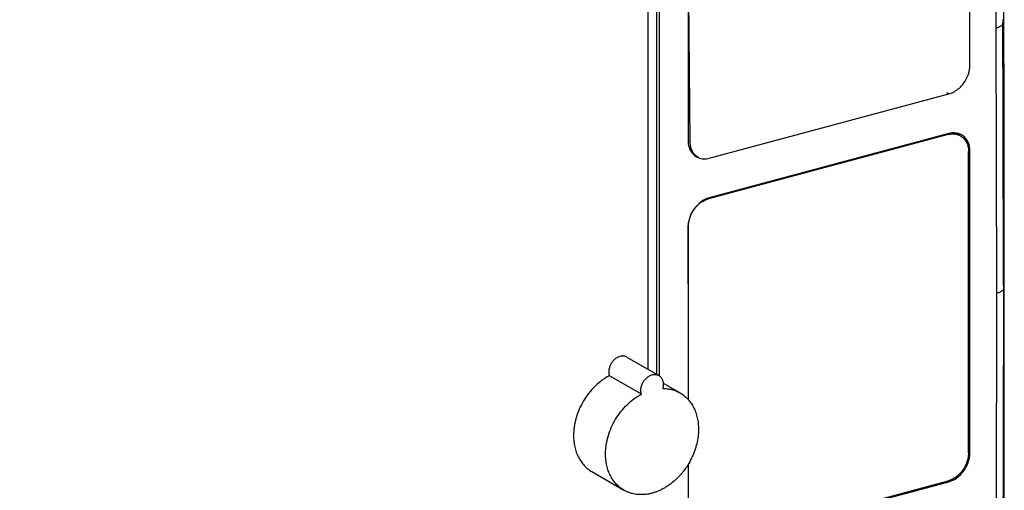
# Model space of a CAD drawing. Header units: millimetres. Extents: x -106 to 325, y 6 to 547.
# Tile 10 of 14: x 63 to 325, y 245 to 370. Entities that reach past the tile are written whole.
import ezdxf

# ---------------------------------------------------------------- set-up
doc = ezdxf.new("R2010")
doc.units = ezdxf.units.MM
doc.header["$LTSCALE"] = 30.734
doc.layers.get('0').update_dxf_attribs({"linetype": 'CONTINUOUS'})

msp = doc.modelspace()

# ---------------------------------------------------------------- linework, layer by layer
at = {"color": 6, "linetype": 'Continuous'}
for p, q in [((315.4, 357.97), (315.4, 437.98)), ((232.93, 434.94), (232.93, 275.48)), ((240.58, 417.92), (240.58, 337.92)), ((324.4, 369.34), (324.13, 369.97)), ((322.3, 367.77), (322.42, 297.36)), ((315.35, 358), (315.4, 357.97)), ((246.16, 333.21), (309.82, 350.27)), ((309.82, 350.27), (309.27, 350.59)), ((309.82, 339.72), (246.16, 322.66)), ((315.4, 335.01), (314.99, 335.25)), ((315.4, 255.01), (315.4, 335.01)), ((240.58, 314.96), (240.58, 269.06)), ((324.52, 298.92), (324.3, 299.48)), ((322.42, 297.36), (322.3, 226.88)), ((315, 255.24), (315.4, 255.01)), ((240.58, 251.98), (240.58, 234.95)), ((246.16, 230.24), (309.82, 247.31)), ((309.82, 247.31), (309.49, 247.5))]:
    msp.add_line(p, q, dxfattribs=at)
at = {"color": 7, "linetype": 'Continuous'}
for p, q in [((232.25, 275.8), (232.25, 430.12)), ((229.95, 277.14), (229.94, 428.16)), ((241.15, 337.51), (240.58, 398.53)), ((311.66, 339.85), (312.9, 339.13)), ((241.15, 337.51), (240.59, 337.84)), ((309.65, 339.47), (246.01, 322.43)), ((309.65, 339.47), (309.41, 339.61)), ((315, 254.94), (315.02, 334.94)), ((242.43, 333.88), (242.83, 333.65)), ((246.01, 322.43), (245.85, 322.52)), ((240.64, 299.88), (240.64, 315.02)), ((224.33, 280.39), (232.82, 275.48)), ((228.18, 270.54), (219.69, 275.45)), ((233.96, 273.48), (238.48, 270.86)), ((215.05, 249.97), (223.54, 245.06)), ((245.99, 230.49), (309.63, 247.53))]:
    msp.add_line(p, q, dxfattribs=at)
at = {"color": 6, "linetype": 'Continuous'}
for points in [[(324.4, 369.34), (324.39, 379.42), (324.39, 389.69), (324.42, 398.29)], [(324.52, 298.92), (324.49, 323.44), (324.45, 347.54), (324.4, 369.34)], [(324.4, 228.43), (324.45, 250.26), (324.49, 274.38), (324.52, 298.92)]]:
    msp.add_lwpolyline(points, dxfattribs=at)
for centre, radius, start, end in [((4998.61, 379.37), 4676.32, 179.78711, 180.14209), ((308.32, 355.85), 5.78, 285.0579, 290.8544), ((311.25, 336.01), 3.88, 59.9634, 62.9763), ((244.73, 336.94), 3.89, 239.9708, 245.9848), ((244.75, 336.97), 3.93, 245.9819, 247.4928), ((308.55, 255.01), 6.85, 359.0686, 359.9989)]:
    msp.add_arc(centre, radius, start, end, dxfattribs=at)
at = {"color": 7, "linetype": 'Continuous'}
for centre, radius, start, end in [((311.02, 334.4), 5.26, 102.8077, 105.0066), ((245.34, 336.84), 4.03, 217.5452, 222.375), ((248.92, 314.75), 8.31, 157.6863, 159.4547)]:
    msp.add_arc(centre, radius, start, end, dxfattribs=at)
for points, knots in [([(190, 415.39), (174.55, 410.63), (143.17, 401.37), (95.27, 388.42), (46.05, 376.26), (12.73, 368.76), (-4.13, 365.14)], [0, 0, 0, 0, 0.241794, 0.489255, 0.742098, 1, 1, 1, 1]), ([(242.14, 334.39), (241.98, 334.59), (241.7, 335.05), (241.44, 335.68), (241.3, 336.21), (241.19, 336.78), (241.16, 337.22), (241.15, 337.51)], [0, 0, 0, 0, 0.23519, 0.47951, 0.605694, 0.734624, 1, 1, 1, 1]), ([(309.85, 339.52), (310.12, 339.58), (310.53, 339.64), (311.07, 339.65), (311.46, 339.62), (311.84, 339.55), (312.21, 339.44), (312.57, 339.31), (312.79, 339.19), (312.9, 339.13)], [0, 0, 0, 0, 0.262044, 0.38936, 0.514386, 0.63751, 0.75917, 0.879839, 1, 1, 1, 1]), ([(312.9, 339.13), (313.07, 339.03), (313.3, 338.87), (313.59, 338.62), (313.86, 338.35), (314.17, 337.96), (314.48, 337.45), (314.72, 336.88), (314.89, 336.26), (315, 335.61), (315.02, 335.17), (315.02, 334.94)], [0, 0, 0, 0, 0.115701, 0.173938, 0.232582, 0.351507, 0.473393, 0.598877, 0.728423, 0.862237, 1, 1, 1, 1]), ([(243.27, 333.39), (243.1, 333.49), (242.78, 333.71), (242.49, 333.98), (242.36, 334.13)], [0, 0, 0, 0, 0.497502, 1, 1, 1, 1]), ([(241.23, 317.91), (241.35, 318.18), (241.6, 318.72), (241.98, 319.35), (242.33, 319.83), (242.7, 320.29), (243.2, 320.81), (243.74, 321.28), (244.2, 321.6), (244.88, 322.03), (245.5, 322.3), (246.01, 322.43)], [0, 0, 0, 0, 0.130545, 0.261385, 0.326614, 0.39153, 0.519899, 0.645615, 0.707261, 0.767991, 1, 1, 1, 1]), ([(240.64, 315.02), (240.64, 315.24), (240.66, 315.68), (240.72, 316.11), (240.76, 316.32)], [0, 0, 0, 0, 0.494037, 1, 1, 1, 1]), ([(224.33, 280.39), (224.24, 280.44), (224.04, 280.54), (223.72, 280.63), (223.39, 280.68), (222.92, 280.68), (222.44, 280.58), (221.98, 280.39), (221.63, 280.2), (221.3, 279.98), (220.88, 279.62), (220.41, 279.09), (220.04, 278.48), (219.81, 277.96), (219.72, 277.69), (219.69, 277.55)], [0, 0, 0, 0, 0.052713, 0.105956, 0.160223, 0.215911, 0.332412, 0.393697, 0.456904, 0.521879, 0.5884, 0.724625, 0.862905, 0.931887, 1, 1, 1, 1]), ([(219.69, 277.55), (219.64, 277.37), (219.56, 277.01), (219.53, 276.64), (219.53, 276.46)], [0, 0, 0, 0, 0.507741, 1, 1, 1, 1]), ([(219.69, 275.45), (219.35, 275.27), (218.68, 274.89), (217.38, 274), (215.85, 272.69), (214.21, 270.86), (212.81, 268.82), (211.67, 266.61), (210.83, 264.29), (210.4, 262.31), (210.22, 260.74), (210.19, 259.96), (210.19, 259.57)], [0, 0, 0, 0, 0.059261, 0.119726, 0.243521, 0.370315, 0.498776, 0.627406, 0.754696, 0.879273, 0.940216, 1, 1, 1, 1]), ([(219.53, 276.46), (219.53, 276.29), (219.56, 275.95), (219.63, 275.61), (219.69, 275.45)], [0, 0, 0, 0, 0.510825, 1, 1, 1, 1]), ([(228.02, 271.55), (228.02, 271.7), (228.04, 272.02), (228.13, 272.5), (228.27, 272.97), (228.46, 273.43), (228.71, 273.86), (228.99, 274.27), (229.32, 274.65), (229.68, 274.97), (230.06, 275.25), (230.58, 275.55), (231.14, 275.73), (231.7, 275.78), (232.1, 275.75), (232.48, 275.65), (232.71, 275.54), (232.82, 275.48)], [0, 0, 0, 0, 0.064117, 0.130177, 0.197596, 0.265891, 0.334575, 0.403094, 0.470888, 0.537454, 0.602349, 0.665242, 0.784008, 0.840243, 0.894638, 0.947676, 1, 1, 1, 1]), ([(232.82, 275.48), (232.91, 275.42), (233.09, 275.3), (233.32, 275.08), (233.53, 274.83), (233.7, 274.54), (233.83, 274.22), (233.93, 273.88), (233.99, 273.52), (234, 273.27), (234, 273.15)], [0, 0, 0, 0, 0.115741, 0.23259, 0.351524, 0.473404, 0.598919, 0.728559, 0.862386, 1, 1, 1, 1]), ([(234, 273.15), (234, 272.97), (233.97, 272.6), (233.9, 272.24), (233.85, 272.06)], [0, 0, 0, 0, 0.492259, 1, 1, 1, 1]), ([(233.85, 272.06), (234.26, 272.06), (235.08, 272.01), (236.08, 271.83), (236.86, 271.6), (237.42, 271.39), (237.96, 271.15), (238.31, 270.96), (238.48, 270.86)], [0, 0, 0, 0, 0.25615, 0.507228, 0.631282, 0.754596, 0.877418, 1, 1, 1, 1]), ([(218.68, 254.66), (218.68, 255.05), (218.71, 255.83), (218.89, 257.4), (219.32, 259.38), (220.16, 261.69), (221.3, 263.9), (222.7, 265.95), (224.34, 267.78), (225.87, 269.09), (227.17, 269.97), (227.84, 270.36), (228.18, 270.54)], [0, 0, 0, 0, 0.059784, 0.120727, 0.245304, 0.372594, 0.501224, 0.629685, 0.756479, 0.880274, 0.940739, 1, 1, 1, 1]), ([(228.18, 270.54), (228.12, 270.7), (228.05, 271.03), (228.02, 271.37), (228.02, 271.55)], [0, 0, 0, 0, 0.489175, 1, 1, 1, 1]), ([(238.48, 270.86), (238.86, 270.65), (239.4, 270.28), (240.06, 269.7), (240.69, 269.07), (241.39, 268.19), (242.09, 267), (242.65, 265.7), (243.05, 264.29), (243.29, 262.8), (243.34, 261.78), (243.34, 261.26)], [0, 0, 0, 0, 0.115736, 0.17399, 0.232649, 0.351589, 0.473494, 0.598985, 0.728489, 0.862238, 1, 1, 1, 1]), ([(210.19, 259.57), (210.19, 259.06), (210.23, 258.29), (210.37, 257.27), (210.55, 256.3), (210.82, 255.36), (211.17, 254.47), (211.47, 253.83), (211.8, 253.22), (212.17, 252.65), (212.57, 252.11), (213.15, 251.43), (213.95, 250.68), (214.68, 250.19), (215.05, 249.97)], [0, 0, 0, 0, 0.137726, 0.205148, 0.271513, 0.400998, 0.464241, 0.526527, 0.587917, 0.64848, 0.7083, 0.767476, 0.884287, 1, 1, 1, 1]), ([(243.34, 261.26), (243.34, 259.95), (243.13, 258.31), (242.61, 256.39), (242.3, 255.43), (241.92, 254.47), (241.35, 253.22), (240.52, 251.71), (239.53, 250.3), (238.66, 249.24), (237.75, 248.25), (236.76, 247.34), (235.72, 246.54), (234.91, 245.99), (234.09, 245.5), (233.26, 245.07), (232.41, 244.71), (231.56, 244.4), (230.7, 244.16), (229.85, 243.99), (229, 243.89), (228.16, 243.85), (227.33, 243.88), (226.52, 243.98), (225.73, 244.15), (224.97, 244.38), (224.24, 244.68), (223.77, 244.92), (223.54, 245.06)], [0, 0, 0, 0, 0.129896, 0.163441, 0.197278, 0.231347, 0.265582, 0.334241, 0.402725, 0.436743, 0.470515, 0.537051, 0.569731, 0.601947, 0.633659, 0.664838, 0.695459, 0.725512, 0.754993, 0.783913, 0.812294, 0.840167, 0.867577, 0.894582, 0.921246, 0.947648, 0.97387, 1, 1, 1, 1]), ([(223.54, 245.06), (223.17, 245.27), (222.44, 245.77), (221.47, 246.67), (220.63, 247.73), (220.05, 248.71), (219.66, 249.56), (219.31, 250.45), (218.98, 251.63), (218.73, 253.12), (218.68, 254.14), (218.68, 254.66)], [0, 0, 0, 0, 0.115736, 0.232567, 0.351509, 0.473417, 0.535717, 0.598974, 0.728485, 0.862243, 1, 1, 1, 1]), ([(315, 254.94), (315, 254.75), (314.99, 254.35), (314.88, 253.54), (314.67, 252.74), (314.38, 251.96), (314.11, 251.38), (313.79, 250.83), (313.44, 250.3), (313.05, 249.8), (312.63, 249.34), (312.17, 248.91), (311.55, 248.42), (310.87, 248), (310.17, 247.7), (309.81, 247.58), (309.64, 247.54)], [0, 0, 0, 0, 0.060666, 0.122701, 0.249747, 0.314428, 0.379544, 0.444826, 0.510005, 0.574821, 0.639022, 0.702369, 0.764642, 0.885227, 0.94342, 1, 1, 1, 1])]:
    msp.add_open_spline(points, degree=3, knots=knots, dxfattribs=at)
at = {"color": 6, "linetype": 'Continuous'}
for points, knots in [([(322.3, 367.77), (322.59, 367.85), (323.12, 368.03), (323.79, 368.38), (324.27, 368.81), (324.4, 369.18), (324.4, 369.34)], [0, 0, 0, 0, 0.32087, 0.600905, 0.824176, 1, 1, 1, 1]), ([(314.66, 354.69), (314.78, 354.96), (315.19, 356), (315.4, 357.14), (315.4, 357.97)], [0, 0, 0, 0, 0.257575, 1, 1, 1, 1]), ([(310.37, 350.45), (311.3, 350.8), (313.04, 352), (314.22, 353.73), (314.66, 354.69)], [0, 0, 0, 0, 0.483614, 1, 1, 1, 1]), ([(311.55, 339.88), (311.41, 339.89), (310.83, 339.92), (310.24, 339.84), (309.82, 339.72)], [0, 0, 0, 0, 0.24338, 1, 1, 1, 1]), ([(313.02, 339.46), (312.9, 339.52), (312.44, 339.73), (311.93, 339.84), (311.55, 339.88)], [0, 0, 0, 0, 0.247329, 1, 1, 1, 1]), ([(240.58, 337.92), (240.58, 337.3), (240.74, 336.09), (241.29, 335), (241.65, 334.55)], [0, 0, 0, 0, 0.521359, 1, 1, 1, 1]), ([(315.4, 335.01), (315.4, 335.9), (315.14, 337.24), (314.17, 338.65), (313.54, 339.16), (313.19, 339.36)], [0, 0, 0, 0, 0.525229, 0.766786, 1, 1, 1, 1]), ([(241.65, 334.55), (241.73, 334.45), (242.06, 334.08), (242.46, 333.76), (242.79, 333.57)], [0, 0, 0, 0, 0.253776, 1, 1, 1, 1]), ([(243.24, 333.34), (243.69, 333.16), (244.67, 332.95), (245.67, 333.08), (246.16, 333.21)], [0, 0, 0, 0, 0.484802, 1, 1, 1, 1]), ([(246.16, 322.66), (245.4, 322.45), (243.89, 321.68), (242.1, 319.84), (240.9, 317.53), (240.58, 315.8), (240.58, 314.96)], [0, 0, 0, 0, 0.235189, 0.489834, 0.750179, 1, 1, 1, 1]), ([(322.42, 297.36), (322.72, 297.44), (323.25, 297.62), (323.93, 297.98), (324.39, 298.4), (324.52, 298.76), (324.52, 298.92)], [0, 0, 0, 0, 0.335043, 0.611781, 0.827585, 1, 1, 1, 1]), ([(309.82, 247.31), (310.58, 247.51), (312.07, 248.27), (313.84, 250.08), (315.05, 252.36), (315.38, 254.06), (315.4, 254.9)], [0, 0, 0, 0, 0.23495, 0.489247, 0.749545, 1, 1, 1, 1])]:
    msp.add_open_spline(points, degree=3, knots=knots, dxfattribs=at)
for points in [[(324.3, 299.48), (324.26, 322.77), (324.21, 346.06), (324.13, 369.34)], [(324.3, 298.92), (324.26, 275.63), (324.2, 252.35), (324.13, 229.06)]]:
    msp.add_open_spline(points, degree=3, dxfattribs=at)

doc.saveas('drawing.dxf')
